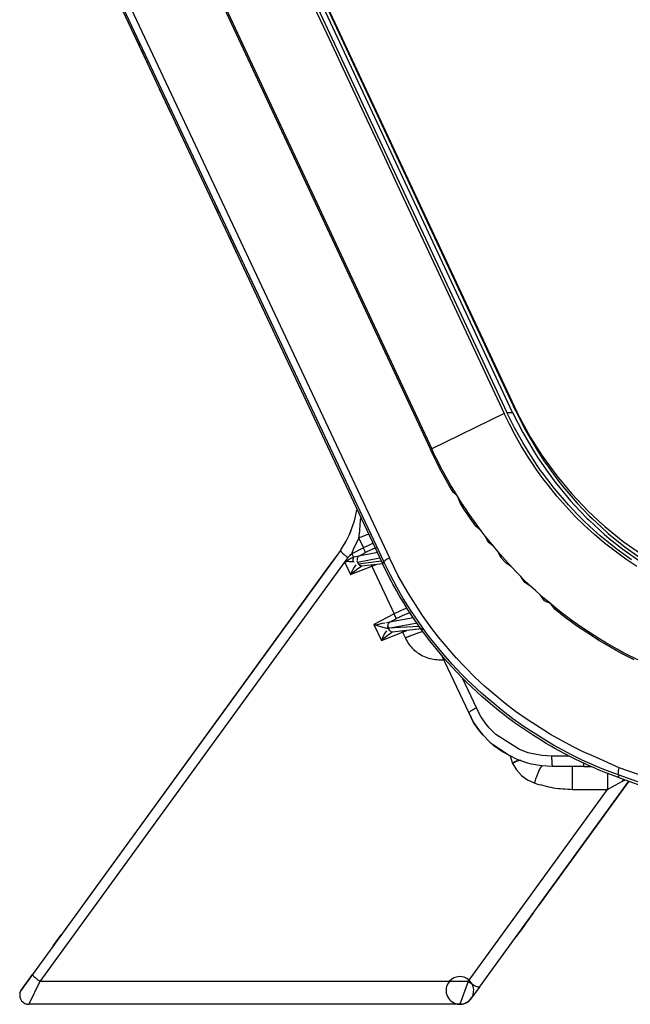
# Model space of a CAD drawing. Header units: millimetres. Extents: x -265 to -110, y 28 to 616.
# Tile 1 of 8: x -243 to -176, y 29 to 136. Entities that reach past the tile are written whole.
import ezdxf

# ---------------------------------------------------------------- set-up
doc = ezdxf.new("R2010")
doc.units = ezdxf.units.MM

# ---------------------------------------------------------------- blocks, each defined once
blk = doc.blocks.new('Steckergehaeuse__4', base_point=(-242.68, 29.28))
at = {"color": 7, "linetype": 'Continuous'}
for p, q in [((-206.38, 81.64), (-206.13, 82.8)), ((-206.92, 80.17), (-206.38, 81.64)), ((-207.28, 79.45), (-206.92, 80.17)), ((-206.92, 80.17), (-206.74, 80.6)), ((-207.92, 78.44), (-207.28, 79.45)), ((-207.92, 78.44), (-235.59, 40.36)), ((-207.92, 78.44), (-208.98, 76.99)), ((-208.98, 76.99), (-241.29, 32.52)), ((-203.33, 76.99), (-205.63, 76.75)), ((-199.13, 69.94), (-202.29, 69.59)), ((-194, 60.88), (-196.94, 67.07)), ((-193.48, 59.82), (-194, 60.88)), ((-194, 60.88), (-193.48, 59.82)), ((-193.12, 59.28), (-193.48, 59.82)), ((-193.48, 59.82), (-193.12, 59.28)), ((-192.84, 58.89), (-193.12, 59.28)), ((-193.12, 59.28), (-192.84, 58.89)), ((-192.48, 58.46), (-192.84, 58.89)), ((-192.84, 58.89), (-192.48, 58.46)), ((-191.68, 57.65), (-192.48, 58.46)), ((-192.48, 58.46), (-191.68, 57.65)), ((-191.27, 57.29), (-191.68, 57.65)), ((-191.68, 57.65), (-189.52, 56.18)), ((-190.34, 56.61), (-191.27, 57.29)), ((-189.52, 56.18), (-190.34, 56.61)), ((-188.83, 55.82), (-189.52, 56.18)), ((-187.76, 55.45), (-188.83, 55.82)), ((-187.21, 55.3), (-187.76, 55.45)), ((-186.32, 55.14), (-187.21, 55.3)), ((-186.09, 55.11), (-186.32, 55.14)), ((-184.95, 55.04), (-186.09, 55.11)), ((-181.54, 55.04), (-184.95, 55.04)), ((-181.54, 55.04), (-180.74, 55.04)), ((-192.85, 31.13), (-176.64, 53.45)), ((-186.4, 40.01), (-176.64, 53.45)), ((-176.64, 53.45), (-186.4, 40.01)), ((-186.97, 39.23), (-188.41, 37.24)), ((-239.04, 35.61), (-238.17, 36.81)), ((-188.41, 37.24), (-188.86, 36.63)), ((-242.49, 30.86), (-241.29, 32.52)), ((-241.29, 32.52), (-242.26, 31.17)), ((-242.26, 31.17), (-242.49, 30.86)), ((-242.26, 31.17), (-242.49, 30.86)), ((-192.85, 31.13), (-193.84, 29.78)), ((-242.65, 30.51), (-242.6, 30.66)), ((-242.6, 30.66), (-242.49, 30.86)), ((-194.96, 29.28), (-241.68, 29.28)), ((-194.77, 29.28), (-194.96, 29.28)), ((-194.04, 29.58), (-194.39, 29.39)), ((-193.84, 29.78), (-194.04, 29.58))]:
    blk.add_line(p, q, dxfattribs=at)
at = {"color": 1, "linetype": 'Continuous'}
for p, q in [((-205.72, 82.07), (-205.73, 81.83)), ((-206.46, 78.69), (-206.18, 79.22)), ((-206.18, 79.22), (-205.92, 79.77)), ((-205.92, 79.77), (-205.43, 78.72)), ((-204.73, 79.06), (-205.43, 78.72)), ((-204.6, 79.11), (-204.73, 79.06)), ((-204.46, 79.17), (-204.6, 79.11)), ((-207.11, 77.68), (-206.67, 78.08)), ((-206.91, 77.91), (-207.11, 77.68)), ((-206.67, 78.08), (-206.91, 77.91)), ((-205.43, 78.72), (-206.67, 78.08)), ((-206.67, 78.08), (-206.46, 78.69)), ((-203.9, 78.2), (-205.93, 77.82)), ((-205.93, 77.82), (-205.2, 78.2)), ((-207.11, 77.68), (-240.48, 31.76)), ((-207.28, 77.42), (-207.43, 77.14)), ((-207.23, 77.28), (-207.43, 77.14)), ((-207.43, 77.14), (-207.23, 77.28)), ((-207.43, 77.14), (-206.82, 75.84)), ((-207.11, 77.68), (-207.28, 77.42)), ((-206.91, 77.49), (-207.23, 77.28)), ((-207.23, 77.28), (-206.96, 77.25)), ((-206.96, 77.25), (-206.57, 77.26)), ((-206.78, 77.57), (-206.91, 77.49)), ((-206.49, 77.72), (-206.78, 77.57)), ((-206.57, 77.26), (-206.42, 77.22)), ((-206.07, 77.79), (-206.49, 77.72)), ((-206.26, 76.89), (-206.43, 76.63)), ((-205.93, 77.82), (-206.07, 77.79)), ((-206.07, 77.17), (-203.63, 77.63)), ((-203.47, 77.29), (-205.98, 76.97)), ((-204.51, 76.74), (-204.04, 76.92)), ((-206.82, 75.84), (-204.51, 76.74)), ((-206.63, 76.24), (-206.82, 75.84)), ((-206.82, 75.84), (-206.58, 76.05)), ((-206.56, 76.38), (-206.63, 76.24)), ((-206.58, 76.05), (-206.17, 76.39)), ((-206.43, 76.63), (-206.56, 76.38)), ((-206.17, 76.39), (-205.82, 76.64)), ((-205.82, 76.64), (-205.63, 76.75)), ((-204.51, 76.74), (-202.09, 71.56)), ((-202.09, 71.56), (-204.29, 70.42)), ((-201.39, 71.9), (-202.09, 71.56)), ((-201.09, 72.03), (-201.39, 71.9)), ((-200.69, 72.19), (-201.09, 72.03)), ((-204.29, 70.42), (-204.07, 70.36)), ((-204.07, 70.36), (-204.29, 70.42)), ((-204.29, 70.42), (-203.48, 68.68)), ((-203.39, 70.53), (-204.07, 70.36)), ((-203.08, 70.57), (-203.39, 70.53)), ((-202.72, 70.63), (-202.93, 70.59)), ((-202.75, 70.01), (-199.57, 70.6)), ((-202.59, 70.66), (-202.72, 70.63)), ((-200.01, 71.15), (-202.59, 70.66)), ((-202.59, 70.66), (-201.86, 71.04)), ((-204.07, 70.36), (-203.44, 70.16)), ((-203.48, 68.68), (-201.17, 69.58)), ((-203.44, 70.16), (-203.08, 70.06)), ((-203.09, 69.47), (-203.23, 69.22)), ((-202.92, 69.73), (-203.09, 69.47)), ((-203.08, 70.06), (-202.88, 70.01)), ((-202.88, 70.01), (-202.75, 70.01)), ((-202.83, 69.23), (-202.48, 69.48)), ((-199.38, 70.2), (-202.75, 70.01)), ((-202.48, 69.48), (-202.29, 69.59)), ((-201.17, 69.58), (-200.7, 69.76)), ((-201.17, 69.58), (-200.87, 68.94)), ((-203.3, 69.08), (-203.48, 68.68)), ((-203.48, 68.68), (-203.24, 68.89)), ((-203.23, 69.22), (-203.3, 69.08)), ((-203.24, 68.89), (-202.83, 69.23)), ((-197.25, 66.6), (-196.71, 66.59)), ((-194.71, 64.64), (-193.18, 61.36)), ((-192.7, 60.46), (-193.18, 61.36)), ((-192.12, 59.63), (-192.7, 60.46)), ((-191.79, 59.23), (-192.12, 59.63)), ((-191.08, 58.51), (-191.79, 59.23)), ((-188.51, 56.87), (-191.08, 58.51)), ((-187.55, 56.52), (-188.51, 56.87)), ((-189.52, 56.18), (-189.25, 55.35)), ((-188.78, 55.65), (-188.57, 55.73)), ((-187.05, 56.39), (-187.55, 56.52)), ((-186.04, 56.22), (-187.05, 56.39)), ((-185.02, 56.16), (-186.04, 56.22)), ((-183.11, 56.16), (-185.02, 56.16)), ((-189.25, 55.35), (-188.84, 54.66)), ((-188.84, 54.66), (-188.29, 54.06)), ((-182.75, 52.56), (-182.75, 55.04)), ((-188.29, 54.06), (-187.63, 53.58)), ((-187.63, 53.58), (-186.9, 53.25)), ((-178.95, 54.34), (-178.95, 52.56)), ((-177.74, 53.22), (-177.33, 53.43)), ((-177.25, 53.67), (-177.33, 53.43)), ((-177.33, 53.43), (-177.09, 53.57)), ((-194.06, 31.76), (-178.95, 52.56)), ((-182.75, 52.56), (-178.95, 52.56)), ((-178.95, 52.56), (-178.14, 53)), ((-178.14, 53), (-177.74, 53.22)), ((-240.48, 31.76), (-241.68, 29.28)), ((-194.06, 31.76), (-240.48, 31.76)), ((-194.06, 31.76), (-194.96, 29.28))]:
    blk.add_line(p, q, dxfattribs=at)
at = {"color": 7, "linetype": 'Continuous'}
blk.add_lwpolyline([(-193.84, 29.78, 1), (-196.09, 31.77, 1)], format="xyb", close=True, dxfattribs=at)
blk.add_lwpolyline([(-193.84, 29.78, 1), (-196.09, 31.77, 1)], format="xyb", close=True, dxfattribs=at)
for start, end in [(166.395, 270), (180.0004, 193.4652), (143.9997, 166.3946), (143.9997, 166.3946), (247.5047, 258.8069)]:
    blk.add_arc((-241.68, 30.28), 1, start, end, dxfattribs=at)
at = {"color": 1, "linetype": 'Continuous'}
blk.add_arc((-194.96, 30.78), 1.5, 270.0007, 318.6008, dxfattribs=at)
for points in [[(-205.92, 79.77), (-205.8, 80.79), (-205.73, 81.83)], [(-204.92, 80.18), (-205.41, 79.99), (-205.92, 79.77)], [(-207.92, 78.44), (-207.91, 78.43), (-207.85, 78.33), (-207.76, 78.21), (-207.59, 78.06), (-207.34, 77.85), (-207.11, 77.68)], [(-206.49, 77.72), (-206.5, 77.74), (-206.58, 77.9), (-206.66, 78.06), (-206.67, 78.08)], [(-205.2, 78.2), (-205.2, 78.21), (-205.23, 78.27), (-205.26, 78.35), (-205.3, 78.46), (-205.39, 78.63), (-205.43, 78.72)], [(-204.02, 78.74), (-204.29, 78.63), (-204.59, 78.5), (-204.89, 78.35), (-205.2, 78.2)], [(-206.49, 77.72), (-206.52, 77.64), (-206.56, 77.49), (-206.57, 77.35), (-206.57, 77.26)], [(-205.93, 77.82), (-205.94, 77.81), (-206.02, 77.7), (-206.1, 77.58), (-206.11, 77.46), (-206.12, 77.33), (-206.07, 77.17)], [(-205.93, 77.82), (-205.94, 77.81), (-206.02, 77.7), (-206.1, 77.58), (-206.11, 77.46), (-206.12, 77.33), (-206.07, 77.17)], [(-206.07, 77.17), (-205.97, 76.98), (-205.87, 76.88), (-205.71, 76.79), (-205.63, 76.75)], [(-205.98, 76.97), (-205.96, 76.96), (-205.87, 76.88), (-205.71, 76.79), (-205.63, 76.75)], [(-204.51, 76.74), (-204.52, 76.76), (-204.58, 76.91)], [(-201.86, 71.04), (-201.87, 71.05), (-201.89, 71.11), (-201.92, 71.19), (-201.96, 71.3), (-202.05, 71.47), (-202.09, 71.56)], [(-200.35, 71.7), (-200.68, 71.58), (-201.05, 71.42), (-201.45, 71.24), (-201.86, 71.04)], [(-202.59, 70.66), (-202.6, 70.65), (-202.69, 70.54), (-202.77, 70.42), (-202.79, 70.29), (-202.82, 70.11), (-202.75, 70.01)], [(-202.59, 70.66), (-202.6, 70.65), (-202.69, 70.54), (-202.77, 70.42), (-202.79, 70.29), (-202.79, 70.16), (-202.75, 70.01)], [(-202.75, 70.01), (-202.64, 69.82), (-202.53, 69.72), (-202.37, 69.63), (-202.29, 69.59)], [(-202.75, 70.01), (-202.64, 69.82), (-202.53, 69.72), (-202.37, 69.63), (-202.29, 69.59)], [(-201.17, 69.58), (-201.18, 69.61), (-201.24, 69.75)], [(-199.01, 69.64), (-199.41, 69.52), (-199.87, 69.35), (-200.36, 69.16), (-200.87, 68.94)], [(-199.38, 70.2), (-199.32, 70.11), (-199.21, 69.99), (-199.12, 69.94), (-198.97, 69.92)], [(-200.87, 68.94), (-200.49, 68.29), (-200, 67.72), (-199.4, 67.26), (-198.73, 66.91), (-198.01, 66.69), (-197.25, 66.6)], [(-193.18, 61.36), (-193.41, 61.25), (-193.62, 61.13), (-193.75, 61.06), (-193.87, 60.97), (-193.98, 60.89), (-194, 60.88)], [(-188.39, 55.71), (-188.85, 55.59), (-189.25, 55.35)], [(-188.78, 55.65), (-189.03, 55.53), (-189.25, 55.35)], [(-185.02, 56.16), (-185.02, 55.88), (-185.01, 55.61), (-185, 55.38), (-184.98, 55.17), (-184.96, 55.06), (-184.95, 55.04)], [(-186.09, 55.11), (-186.35, 54.71), (-186.53, 54.27), (-186.72, 53.78), (-186.9, 53.25)], [(-181.59, 55.38), (-181.58, 55.28), (-181.56, 55.12), (-181.54, 55.05), (-181.54, 55.04)], [(-186.9, 53.25), (-184.85, 52.74), (-182.75, 52.56)], [(-241.29, 32.52), (-241.28, 32.5), (-241.22, 32.4), (-241.13, 32.28), (-240.96, 32.13), (-240.71, 31.93), (-240.48, 31.76)], [(-194.06, 31.76), (-193.77, 31.55), (-193.49, 31.38), (-193.24, 31.25), (-193.01, 31.17), (-192.87, 31.14), (-192.85, 31.13)]]:
    blk.add_spline(points, degree=3, dxfattribs=at)
at = {"color": 7, "linetype": 'Continuous'}
for points in [[(-194.96, 29.28), (-194.67, 29.3), (-194.39, 29.39), (-194.12, 29.54), (-193.84, 29.78)], [(-194.96, 29.28), (-194.66, 29.31), (-194.31, 29.45), (-193.97, 29.66), (-193.84, 29.78)]]:
    blk.add_spline(points, degree=3, dxfattribs=at)
blk = doc.blocks.new('Seitenteil-rechts__36', base_point=(-243.74, 28.41))
at = {"color": 1, "linetype": 'Continuous'}
for p, q in [((-222.25, 162.65), (-189.86, 93.39)), ((-189.25, 93.4), (-221.63, 162.65)), ((-188.9, 93.53), (-221.29, 162.79)), ((-239.48, 154.27), (-203.21, 77.2)), ((-238.78, 154.48), (-202.61, 77.63)), ((-227.62, 152.35), (-198.16, 89.37)), ((-227.43, 152.33), (-198.02, 89.44)), ((-213.92, 144.06), (-209.4, 134.4)), ((-209.4, 134.4), (-207.37, 130.07)), ((-207.37, 130.07), (-205.35, 125.74)), ((-205.35, 125.74), (-203.84, 122.52)), ((-203.84, 122.52), (-201.32, 117.14)), ((-201.32, 117.14), (-200.07, 114.45)), ((-200.07, 114.45), (-197.55, 109.06)), ((-197.55, 109.06), (-193.77, 100.99)), ((-193.77, 100.99), (-191.97, 97.13)), ((-191.97, 97.13), (-190.16, 93.27)), ((-190.16, 93.27), (-198.02, 89.44)), ((-189.6, 92.12), (-190.16, 93.27)), ((-189.86, 93.39), (-189.25, 93.4)), ((-189.04, 91.73), (-189.86, 93.39)), ((-189.25, 93.4), (-188.15, 91.23)), ((-188.9, 93.53), (-187.81, 91.38)), ((-189.01, 90.99), (-189.6, 92.12)), ((-188.76, 91.21), (-189.04, 91.73)), ((-188.65, 90.34), (-189.01, 90.99)), ((-188.15, 90.13), (-188.76, 91.21)), ((-188.15, 91.23), (-186.93, 89.13)), ((-187.81, 91.38), (-186.6, 89.3)), ((-188.28, 89.71), (-188.65, 90.34)), ((-187.89, 89.08), (-188.28, 89.71)), ((-187.65, 89.29), (-188.15, 90.13)), ((-197.84, 88.7), (-198.16, 89.37)), ((-197.7, 88.77), (-198.02, 89.44)), ((-197.51, 88.03), (-197.84, 88.7)), ((-197.36, 88.1), (-197.7, 88.77)), ((-187.5, 88.45), (-187.89, 89.08)), ((-187.54, 89.12), (-187.65, 89.29)), ((-186.58, 87.64), (-187.54, 89.12)), ((-186.93, 89.13), (-186.51, 88.48)), ((-186.6, 89.3), (-185.86, 88.16)), ((-197.16, 87.36), (-197.51, 88.03)), ((-197.02, 87.44), (-197.36, 88.1)), ((-187.1, 87.84), (-187.5, 88.45)), ((-186.68, 87.23), (-187.1, 87.84)), ((-186.21, 87.11), (-186.58, 87.64)), ((-186.51, 88.48), (-186.16, 87.95)), ((-186.16, 87.95), (-185.59, 87.12)), ((-185.86, 88.16), (-185.27, 87.3)), ((-196.81, 86.71), (-197.16, 87.36)), ((-196.87, 87.16), (-197.02, 87.44)), ((-196.31, 86.13), (-196.87, 87.16)), ((-196.45, 86.05), (-196.81, 86.71)), ((-186.26, 86.63), (-186.68, 87.23)), ((-185.82, 86.05), (-186.26, 86.63)), ((-186.02, 86.84), (-186.21, 87.11)), ((-184.76, 85.19), (-186.02, 86.84)), ((-185.59, 87.12), (-185.41, 86.87)), ((-185.41, 86.87), (-184.63, 85.83)), ((-185.27, 87.3), (-185.12, 87.09)), ((-185.12, 87.09), (-184.34, 86.05)), ((-196.08, 85.41), (-196.45, 86.05)), ((-195.94, 85.49), (-196.31, 86.13)), ((-195.7, 84.77), (-196.08, 85.41)), ((-195.56, 84.85), (-195.94, 85.49)), ((-185.37, 85.46), (-185.82, 86.05)), ((-184.45, 84.33), (-185.37, 85.46)), ((-184.63, 85.83), (-184.14, 85.21)), ((-184.34, 86.05), (-183.83, 85.4)), ((-183.83, 85.4), (-182.69, 84.05)), ((-195.23, 84.31), (-195.7, 84.77)), ((-195.23, 84.31), (-195.56, 84.85)), ((-194.78, 83.6), (-195.23, 84.31)), ((-194.91, 83.51), (-195.23, 84.31)), ((-183.2, 83.37), (-184.76, 85.19)), ((-183.49, 83.23), (-184.45, 84.33)), ((-184.14, 85.21), (-182.97, 83.82)), ((-194.51, 82.89), (-194.91, 83.51)), ((-194.37, 82.98), (-194.78, 83.6)), ((-182.49, 82.17), (-183.49, 83.23)), ((-182.26, 82.37), (-183.2, 83.37)), ((-182.97, 83.82), (-182.58, 83.39)), ((-182.69, 84.05), (-182.28, 83.59)), ((-182.58, 83.39), (-181.19, 81.94)), ((-182.28, 83.59), (-180.92, 82.17)), ((-194.09, 82.28), (-194.51, 82.89)), ((-193.96, 82.37), (-194.37, 82.98)), ((-193.67, 81.67), (-194.09, 82.28)), ((-193.11, 81.17), (-193.96, 82.37)), ((-181.45, 81.15), (-182.49, 82.17)), ((-181.53, 81.65), (-182.26, 82.37)), ((-180.92, 82.17), (-180.63, 81.89)), ((-193.24, 81.07), (-193.67, 81.67)), ((-192.67, 80.58), (-193.24, 81.07)), ((-192.67, 80.58), (-193.11, 81.17)), ((-180.87, 81.02), (-181.53, 81.65)), ((-180.38, 80.17), (-181.45, 81.15)), ((-181.19, 81.94), (-180.92, 81.67)), ((-180.92, 81.67), (-179.3, 80.18)), ((-180.63, 81.89), (-179.03, 80.42)), ((-192.22, 80), (-192.67, 80.58)), ((-192.22, 80), (-192.67, 80.58)), ((-191.3, 78.85), (-192.22, 80)), ((-191.89, 79.32), (-192.22, 80)), ((-179.77, 80.04), (-180.87, 81.02)), ((-179.28, 79.23), (-180.38, 80.17)), ((-179.4, 79.73), (-179.77, 80.04)), ((-179.3, 80.18), (-178.79, 79.75)), ((-179.03, 80.42), (-178.88, 80.29)), ((-178.88, 80.29), (-177.04, 78.81)), ((-191.3, 78.85), (-191.89, 79.32)), ((-177.91, 78.54), (-179.4, 79.73)), ((-176.97, 77.49), (-179.28, 79.23)), ((-178.79, 79.75), (-177.3, 78.56)), ((-190.83, 78.29), (-191.3, 78.85)), ((-190.83, 78.29), (-191.3, 78.85)), ((-190.35, 77.74), (-190.83, 78.29)), ((-190.51, 77.67), (-190.83, 78.29)), ((-176.35, 77.43), (-177.91, 78.54)), ((-177.3, 78.56), (-175.35, 77.19)), ((-177.04, 78.81), (-175.11, 77.44)), ((-203.21, 77.2), (-203.36, 77.04)), ((-203.06, 77.36), (-203.21, 77.2)), ((-202.53, 75.82), (-203.21, 77.2)), ((-202.85, 77.49), (-203.06, 77.36)), ((-202.61, 77.63), (-202.85, 77.49)), ((-201.64, 75.7), (-202.61, 77.63)), ((-189.98, 77.08), (-190.51, 77.67)), ((-189.37, 76.65), (-190.35, 77.74)), ((-189.37, 76.65), (-189.98, 77.08)), ((-175.77, 76.69), (-176.97, 77.49)), ((-201.8, 74.47), (-202.53, 75.82)), ((-188.86, 76.13), (-189.37, 76.65)), ((-188.86, 76.13), (-189.37, 76.65)), ((-188.35, 75.6), (-188.86, 76.13)), ((-188.35, 75.6), (-188.86, 76.13)), ((-200.55, 73.76), (-201.64, 75.7)), ((-188.2, 75.45), (-188.35, 75.6)), ((-187.94, 74.97), (-188.35, 75.6)), ((-187.3, 74.58), (-188.2, 75.45)), ((-187.3, 74.58), (-187.94, 74.97)), ((-201.39, 73.74), (-201.8, 74.47)), ((-201.1, 73.25), (-201.39, 73.74)), ((-199.01, 71.38), (-200.55, 73.76)), ((-186.77, 74.09), (-187.3, 74.58)), ((-186.77, 74.09), (-187.3, 74.58)), ((-186.23, 73.6), (-186.77, 74.09)), ((-186.23, 73.6), (-186.77, 74.09)), ((-185.87, 73.28), (-186.23, 73.6)), ((-185.78, 72.99), (-186.23, 73.6)), ((-200.29, 71.95), (-201.1, 73.25)), ((-185.12, 72.65), (-185.87, 73.28)), ((-185.12, 72.65), (-185.78, 72.99)), ((-184.56, 72.18), (-185.12, 72.65)), ((-184.65, 72.05), (-185.12, 72.65)), ((-198.61, 69.53), (-200.29, 71.95)), ((-184.08, 71.6), (-184.65, 72.05)), ((-183.98, 71.73), (-184.56, 72.18)), ((-183.5, 71.15), (-184.08, 71.6)), ((-182.82, 70.85), (-183.98, 71.73)), ((-198.12, 70.14), (-199.01, 71.38)), ((-182.91, 70.72), (-183.5, 71.15)), ((-182.32, 70.29), (-182.91, 70.72)), ((-182.23, 70.43), (-182.82, 70.85)), ((-181.63, 70.01), (-182.23, 70.43)), ((-198.1, 68.86), (-198.61, 69.53)), ((-197.28, 69.05), (-198.12, 70.14)), ((-181.72, 69.87), (-182.32, 70.29)), ((-181.11, 69.47), (-181.72, 69.87)), ((-180.42, 69.21), (-181.63, 70.01)), ((-180.5, 69.07), (-181.11, 69.47)), ((-196.77, 67.23), (-198.1, 68.86)), ((-195.36, 66.79), (-197.28, 69.05)), ((-179.89, 68.69), (-180.5, 69.07)), ((-179.8, 68.83), (-180.42, 69.21)), ((-179.26, 68.31), (-179.89, 68.69)), ((-179.19, 68.45), (-179.8, 68.83)), ((-178.64, 67.95), (-179.26, 68.31)), ((-177.93, 67.74), (-179.19, 68.45)), ((-195.79, 66.12), (-196.77, 67.23)), ((-178.01, 67.59), (-178.64, 67.95)), ((-177.37, 67.25), (-178.01, 67.59)), ((-177.3, 67.39), (-177.93, 67.74)), ((-176.73, 66.91), (-177.37, 67.25)), ((-176.66, 67.06), (-177.3, 67.39)), ((-193.35, 64.73), (-195.36, 66.79)), ((-176.08, 66.59), (-176.73, 66.91)), ((-175.37, 66.43), (-176.66, 67.06)), ((-194.78, 65.05), (-195.79, 66.12)), ((-194.2, 64.46), (-194.78, 65.05)), ((-192.64, 62.99), (-194.2, 64.46)), ((-192.28, 63.73), (-193.35, 64.73)), ((-190.38, 61.09), (-192.64, 62.99)), ((-190.04, 61.85), (-192.28, 63.73)), ((-189.75, 60.6), (-190.38, 61.09)), ((-188.93, 61), (-190.04, 61.85)), ((-187.68, 60.12), (-188.93, 61)), ((-189.22, 60.2), (-189.75, 60.6)), ((-187.99, 59.33), (-189.22, 60.2)), ((-185.36, 58.64), (-187.68, 60.12)), ((-185.48, 57.73), (-187.99, 59.33)), ((-184.83, 57.35), (-185.48, 57.73)), ((-185.2, 58.54), (-185.36, 58.64)), ((-182.61, 57.13), (-185.2, 58.54)), ((-182.87, 56.3), (-184.83, 57.35)), ((-181.59, 56.64), (-182.61, 57.13)), ((-180.16, 56), (-181.59, 56.64)), ((-181.71, 55.74), (-182.87, 56.3)), ((-180.31, 55.11), (-181.71, 55.74)), ((-177.7, 54.89), (-180.16, 56)), ((-179.53, 54.78), (-180.31, 55.11)), ((-177.69, 54.08), (-179.53, 54.78)), ((-177.78, 54.39), (-177.76, 54.57)), ((-177.76, 54.57), (-177.73, 54.76)), ((-177.73, 54.76), (-177.7, 54.89)), ((-150.4, 45.3), (-177.7, 54.89)), ((-177.69, 54.08), (-177.86, 53.89)), ((-177.78, 54.25), (-177.78, 54.39)), ((-150.43, 44.36), (-177.69, 54.08))]:
    blk.add_line(p, q, dxfattribs=at)
at = {"color": 7, "linetype": 'Continuous'}
for p, q in [((-231.5, 136.87), (-203.36, 77.04)), ((-202.77, 75.85), (-203.36, 77.04)), ((-202.37, 75.07), (-202.77, 75.85)), ((-202.22, 74.8), (-202.37, 75.07)), ((-201.84, 74.11), (-202.22, 74.8)), ((-201.53, 73.57), (-201.84, 74.11)), ((-201.36, 73.28), (-201.53, 73.57)), ((-201.05, 72.76), (-201.36, 73.28)), ((-200.63, 72.09), (-201.05, 72.76)), ((-200.27, 71.53), (-200.63, 72.09)), ((-199.77, 70.78), (-200.27, 71.53)), ((-199.11, 69.84), (-199.77, 70.78)), ((-198.86, 69.51), (-199.11, 69.84)), ((-198.25, 68.69), (-198.86, 69.51)), ((-197.87, 68.21), (-198.25, 68.69)), ((-196.92, 67.06), (-197.87, 68.21)), ((-196.55, 66.63), (-196.92, 67.06)), ((-195.89, 65.88), (-196.55, 66.63)), ((-195.17, 65.11), (-195.89, 65.88)), ((-194.82, 64.75), (-195.17, 65.11)), ((-194.35, 64.29), (-194.82, 64.75)), ((-193.71, 63.66), (-194.35, 64.29)), ((-192.57, 62.61), (-193.71, 63.66)), ((-192.19, 62.28), (-192.57, 62.61)), ((-191.38, 61.59), (-192.19, 62.28)), ((-190.61, 60.97), (-191.38, 61.59)), ((-190.17, 60.62), (-190.61, 60.97)), ((-189.91, 60.42), (-190.17, 60.62)), ((-188.93, 59.7), (-189.91, 60.42)), ((-188.29, 59.25), (-188.93, 59.7)), ((-187.65, 58.81), (-188.29, 59.25)), ((-187, 58.39), (-187.65, 58.81)), ((-186.35, 57.98), (-187, 58.39)), ((-185.63, 57.54), (-186.35, 57.98)), ((-185.02, 57.19), (-185.63, 57.54)), ((-184.69, 57), (-185.02, 57.19)), ((-183.68, 56.45), (-184.69, 57)), ((-182.9, 56.06), (-183.68, 56.45)), ((-182.31, 55.76), (-182.9, 56.06)), ((-182, 55.61), (-182.31, 55.76)), ((-181.24, 55.26), (-182, 55.61)), ((-181.08, 55.19), (-181.24, 55.26)), ((-180.16, 54.79), (-181.08, 55.19)), ((-180.16, 54.79), (-179.71, 54.61)), ((-179.71, 54.61), (-179.37, 54.47)), ((-179.37, 54.47), (-178.68, 54.2)), ((-178.68, 54.2), (-178.09, 53.98)), ((-178.09, 53.98), (-177.86, 53.89)), ((-177.86, 53.89), (-150.72, 44.07))]:
    blk.add_line(p, q, dxfattribs=at)
blk = doc.blocks.new('Abdeckblech_1__41', base_point=(-223.43, 69.24))
at = {"color": 7, "linetype": 'Continuous'}
for p, q in [((-188.52, 92.87), (-221.66, 163.73)), ((-188.52, 92.87), (-187.3, 90.67)), ((-187.3, 90.67), (-186.11, 88.79)), ((-186.11, 88.79), (-185.95, 88.55)), ((-185.95, 88.55), (-184.46, 86.52)), ((-184.46, 86.52), (-183.24, 85.03)), ((-183.24, 85.03), (-182.84, 84.58)), ((-182.84, 84.58), (-181.1, 82.74)), ((-181.1, 82.74), (-179.94, 81.64)), ((-179.94, 81.64), (-179.24, 81.02)), ((-179.24, 81.02), (-177.27, 79.41)), ((-177.27, 79.41), (-174.12, 77.24))]:
    blk.add_line(p, q, dxfattribs=at)
blk = doc.blocks.new('Seitenteil-rechts-kpl__1__43', base_point=(-243.74, 28.41))
for name, p in [('Seitenteil-rechts__36', (-243.74, 28.41)), ('Abdeckblech_1__41', (-223.43, 69.24))]:
    blk.add_blockref(name, p)
blk = doc.blocks.new('Seitenteil-links__47', base_point=(-240.33, 28.79))
at = {"color": 7, "linetype": 'Continuous'}
for p, q in [((-230.62, 135), (-229.74, 133.12)), ((-229.52, 132.66), (-228.86, 131.25)), ((-227.55, 128.46), (-226.28, 125.77)), ((-225.34, 123.77), (-225.01, 123.08)), ((-221.82, 116.28), (-221.21, 115)), ((-220.05, 112.54), (-219.17, 110.67)), ((-213.89, 99.44), (-213.61, 98.85)), ((-211.25, 93.83), (-211.08, 93.46)), ((-209.49, 90.08), (-208.55, 88.08)), ((-207.73, 86.34), (-207.28, 85.39))]:
    blk.add_line(p, q, dxfattribs=at)
blk = doc.blocks.new('Seitenteil-links-kpl__1__48', base_point=(-240.33, 28.79))
blk.add_blockref('Seitenteil-links__47', (-240.33, 28.79))
blk = doc.blocks.new('Gehaeuse-kpl_-S120__49', base_point=(-243.74, 28.41))
for name, p in [('Seitenteil-rechts-kpl__1__43', (-243.74, 28.41)), ('Seitenteil-links-kpl__1__48', (-240.33, 28.79))]:
    blk.add_blockref(name, p)
blk = doc.blocks.new('S120_1__50', base_point=(-265.2, 28.41))
for name, p in [('Gehaeuse-kpl_-S120__49', (-243.74, 28.41)), ('Steckergehaeuse__4', (-242.68, 29.28))]:
    blk.add_blockref(name, p)
blk = doc.blocks.new('SA_Links1', base_point=(-234, 321))
blk.add_blockref('S120_1__50', (-265.2, 28.41))

msp = doc.modelspace()

# ---------------------------------------------------------------- block references
msp.add_blockref('SA_Links1', (-234, 321))

doc.saveas('drawing.dxf')
